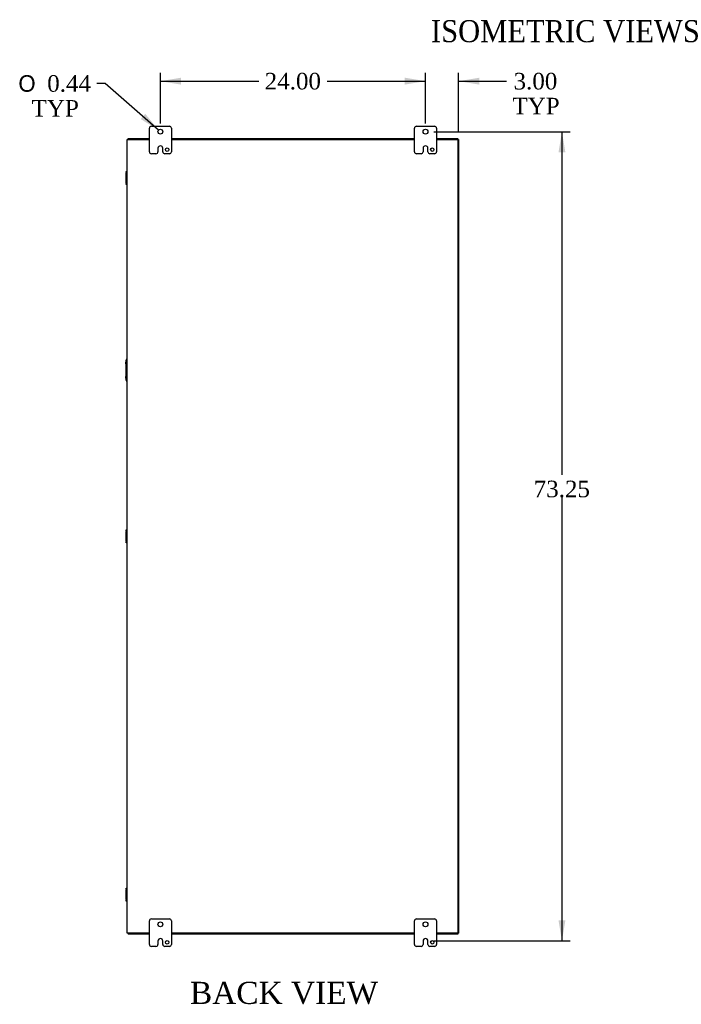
# Model space of a CAD drawing. Header units: inches. Extents: x 6 to 298, y 0 to 198.
# Tile 8 of 10: x 218 to 278, y 53 to 143. Entities that reach past the tile are written whole.
import ezdxf
from ezdxf.enums import TextEntityAlignment as Align

# ---------------------------------------------------------------- set-up
doc = ezdxf.new("R2010")
doc.units = ezdxf.units.IN
doc.header["$MEASUREMENT"] = 0
for name, color, linetype in [('COM40153-2', 7, 'CONTINUOUS'), ('COM42667', 7, 'CONTINUOUS'), ('COM48503', 7, 'CONTINUOUS'), ('COM48529', 7, 'CONTINUOUS'), ('COM71680-2', 7, 'CONTINUOUS'), ('DEFAULT', 7, 'CONTINUOUS'), ('FET07710', 7, 'CONTINUOUS')]:
    doc.layers.add(name, color=color, linetype=linetype)
doc.styles.add('SEACAD_SOLID_EDGE_ANSI1_SY', font='txt')
doc.styles.add('SEACAD_TIMES_NEW_ROMAN', font='times.ttf')

# ---------------------------------------------------------------- blocks, each defined once
blk = doc.blocks.new('GDIMGGROUP7')
at = {"layer": 'DEFAULT', "linetype": 'Continuous'}
for points in [[(232.576, 137.265), (230.701, 136.952), (232.576, 136.64)], [(252.826, 137.265), (252.826, 136.64), (254.701, 136.952)]]:
    blk.add_hatch(color=136, dxfattribs=at).paths.add_polyline_path(points)
at = {"layer": 'DEFAULT', "color": 136, "linetype": 'Continuous'}
for p, q in [((230.701, 133.128), (230.701, 137.702)), ((254.701, 133.128), (254.701, 137.702)), ((230.701, 136.952), (239.617, 136.952)), ((245.785, 136.952), (254.701, 136.952))]:
    blk.add_line(p, q, dxfattribs=at)
at = {"layer": 'DEFAULT', "color": 136, "linetype": 'Continuous', "style": 'SEACAD_TIMES_NEW_ROMAN'}
blk.add_text('24.00', height=1.5, dxfattribs=at).set_placement((240.142, 137.702), align=Align.TOP_LEFT)
blk = doc.blocks.new('GDIMGGROUP8')
at = {"layer": 'DEFAULT', "linetype": 'Continuous'}
for points in [[(252.826, 137.265), (252.826, 136.64), (254.701, 136.952)], [(259.576, 137.265), (257.701, 136.952), (259.576, 136.64)]]:
    blk.add_hatch(color=136, dxfattribs=at).paths.add_polyline_path(points)
at = {"layer": 'DEFAULT', "color": 136, "linetype": 'Continuous'}
for p, q in [((254.701, 133.128), (254.701, 137.702)), ((257.701, 132.431), (257.701, 137.702)), ((250.951, 136.952), (254.701, 136.952)), ((257.701, 136.952), (261.291, 136.952)), ((261.291, 136.952), (262.041, 136.952))]:
    blk.add_line(p, q, dxfattribs=at)
at = {"layer": 'DEFAULT', "color": 136, "linetype": 'Continuous', "style": 'SEACAD_TIMES_NEW_ROMAN'}
for s, p in [('3.00', (262.672, 137.702)), ('TYP', (262.566, 135.452))]:
    blk.add_text(s, height=1.5, dxfattribs=at).set_placement(p, align=Align.TOP_LEFT)
blk = doc.blocks.new('GDIMGGROUP22')
at = {"layer": 'DEFAULT', "linetype": 'Continuous'}
for points in [[(267.365, 130.503), (267.052, 132.378), (266.74, 130.503)], [(267.365, 61.003), (266.74, 61.003), (267.052, 59.128)]]:
    blk.add_hatch(color=136, dxfattribs=at).paths.add_polyline_path(points)
at = {"layer": 'DEFAULT', "color": 136, "linetype": 'Continuous'}
for p, q in [((255.451, 132.378), (267.802, 132.378)), ((267.052, 132.378), (267.052, 101.316)), ((267.052, 99.291), (267.052, 59.128)), ((255.452, 59.128), (267.802, 59.128))]:
    blk.add_line(p, q, dxfattribs=at)
at = {"layer": 'DEFAULT', "color": 136, "linetype": 'Continuous', "style": 'SEACAD_TIMES_NEW_ROMAN'}
blk.add_text('73.25', height=1.5, dxfattribs=at).set_placement((264.493, 100.791), align=Align.TOP_LEFT)
blk = doc.blocks.new('GDIMGGROUP23')
at = {"layer": 'DEFAULT', "linetype": 'Continuous'}
blk.add_hatch(color=136, dxfattribs=at).paths.add_polyline_path([(228.92, 133.522), (230.537, 132.522), (229.332, 133.992)])
at = {"layer": 'DEFAULT', "color": 136, "linetype": 'Continuous'}
for p, q in [((225.712, 136.745), (224.962, 136.745)), ((230.537, 132.522), (225.712, 136.745))]:
    blk.add_line(p, q, dxfattribs=at)
for s, style, p in [('O', 'SEACAD_SOLID_EDGE_ANSI1_SY', (217.846, 137.495)), ('0.44', 'SEACAD_TIMES_NEW_ROMAN', (220.456, 137.495)), ('TYP', 'SEACAD_TIMES_NEW_ROMAN', (219.044, 135.245))]:
    blk.add_text(s, height=1.5, dxfattribs=dict(at, style=style)).set_placement(p, align=Align.TOP_LEFT)

msp = doc.modelspace()

# ---------------------------------------------------------------- linework, layer by layer
at = {"layer": 'COM40153-2', "color": 7}
for p, q in [((227.576, 111.378), (227.605, 111.713)), ((227.576, 111.378), (227.576, 110.207)), ((227.605, 109.873), (227.576, 110.207))]:
    msp.add_line(p, q, dxfattribs=at)
for centre, start, end in [((227.73, 111.702), 103.30062, 175), ((227.73, 109.884), 185, 256.69938)]:
    msp.add_arc(centre, 0.125, start, end, dxfattribs=at)
at = {"layer": 'COM42667', "color": 7}
for p, q in [((227.605, 128.687), (227.605, 128.782)), ((227.605, 128.782), (227.701, 128.782)), ((227.605, 128.687), (227.605, 128.639)), ((227.701, 128.687), (227.605, 128.687)), ((227.605, 127.747), (227.605, 128.639)), ((227.605, 127.747), (227.605, 127.699)), ((227.605, 127.604), (227.605, 127.699)), ((227.605, 127.699), (227.701, 127.699)), ((227.701, 127.604), (227.605, 127.604)), ((227.605, 96.247), (227.605, 96.342)), ((227.605, 96.342), (227.701, 96.342)), ((227.605, 96.247), (227.605, 96.199)), ((227.701, 96.247), (227.605, 96.247)), ((227.605, 95.307), (227.605, 96.199)), ((227.605, 95.307), (227.605, 95.259)), ((227.605, 95.164), (227.605, 95.259)), ((227.605, 95.259), (227.701, 95.259)), ((227.701, 95.164), (227.605, 95.164)), ((227.605, 63.807), (227.605, 63.902)), ((227.605, 63.902), (227.701, 63.902)), ((227.605, 63.807), (227.605, 63.759)), ((227.701, 63.807), (227.605, 63.807)), ((227.605, 62.867), (227.605, 63.759)), ((227.605, 62.867), (227.605, 62.819)), ((227.605, 62.724), (227.605, 62.819)), ((227.605, 62.819), (227.701, 62.819)), ((227.701, 62.724), (227.605, 62.724))]:
    msp.add_line(p, q, dxfattribs=at)
at = {"layer": 'COM48503', "color": 7}
for p, q in [((227.701, 59.825), (227.701, 131.681)), ((227.701, 131.681), (227.809, 131.681)), ((227.809, 131.681), (229.701, 131.681)), ((231.701, 131.681), (253.701, 131.681)), ((255.701, 131.681), (257.629, 131.681)), ((257.629, 131.681), (257.629, 59.825)), ((227.809, 59.825), (227.701, 59.825)), ((229.701, 59.825), (227.809, 59.825)), ((253.701, 59.825), (231.701, 59.825)), ((257.629, 59.825), (255.701, 59.825))]:
    msp.add_line(p, q, dxfattribs=at)
at = {"layer": 'COM48529', "color": 7}
for p, q in [((227.773, 131.681), (227.773, 131.753)), ((227.773, 131.753), (229.701, 131.753)), ((231.701, 131.753), (253.701, 131.753)), ((255.701, 131.753), (257.629, 131.753)), ((257.629, 131.681), (257.629, 131.753)), ((227.773, 59.825), (227.773, 59.753)), ((229.701, 59.753), (227.773, 59.753)), ((253.701, 59.753), (231.701, 59.753)), ((257.629, 59.753), (255.701, 59.753)), ((257.629, 59.825), (257.629, 59.753))]:
    msp.add_line(p, q, dxfattribs=at)
at = {"layer": 'COM71680-2', "color": 7}
for p, q in [((257.701, 131.681), (257.629, 131.681)), ((257.701, 131.681), (257.701, 59.825)), ((257.701, 59.825), (257.629, 59.825))]:
    msp.add_line(p, q, dxfattribs=at)
at = {"layer": 'FET07710', "color": 7}
for p, q in [((229.889, 132.878), (231.514, 132.878)), ((253.889, 132.878), (255.514, 132.878)), ((229.701, 130.565), (229.701, 132.69)), ((231.701, 132.69), (231.701, 130.565)), ((253.701, 130.565), (253.701, 132.69)), ((255.701, 132.69), (255.701, 130.565)), ((230.702, 131.096), (230.701, 131.096)), ((254.702, 131.096), (254.701, 131.096)), ((230.296, 130.378), (229.889, 130.378)), ((230.483, 130.878), (230.483, 130.565)), ((230.92, 130.565), (230.92, 130.878)), ((231.514, 130.378), (231.107, 130.378)), ((254.296, 130.378), (253.889, 130.378)), ((254.483, 130.878), (254.483, 130.565)), ((254.92, 130.565), (254.92, 130.878)), ((255.514, 130.378), (255.107, 130.378)), ((229.701, 58.815), (229.701, 60.94)), ((229.889, 61.128), (231.514, 61.128)), ((231.701, 60.94), (231.701, 58.815)), ((253.701, 58.815), (253.701, 60.94)), ((253.889, 61.128), (255.514, 61.128)), ((255.701, 60.94), (255.701, 58.815)), ((230.483, 59.128), (230.483, 58.815)), ((230.702, 59.346), (230.701, 59.346)), ((230.92, 58.815), (230.92, 59.128)), ((254.483, 59.128), (254.483, 58.815)), ((254.702, 59.346), (254.701, 59.346)), ((254.92, 58.815), (254.92, 59.128)), ((230.296, 58.628), (229.889, 58.628)), ((231.514, 58.628), (231.107, 58.628)), ((254.296, 58.628), (253.889, 58.628)), ((255.514, 58.628), (255.107, 58.628))]:
    msp.add_line(p, q, dxfattribs=at)
for centre, radius in [((230.701, 132.378), 0.219), ((254.701, 132.378), 0.219), ((231.311, 130.753), 0.156), ((255.311, 130.753), 0.156), ((230.701, 60.628), 0.219), ((254.701, 60.628), 0.219), ((231.311, 59.003), 0.156), ((255.311, 59.003), 0.156)]:
    msp.add_circle(centre, radius, dxfattribs=at)
for centre, radius, start, end in [((229.889, 132.69), 0.188, 90, 180), ((231.514, 132.69), 0.188, 0, 90), ((253.889, 132.69), 0.188, 90, 180), ((255.514, 132.69), 0.187, 0, 90), ((230.701, 130.878), 0.218, 90, 180), ((230.702, 130.878), 0.218, 0, 90), ((254.701, 130.878), 0.218, 90, 180), ((254.702, 130.878), 0.218, 0, 90), ((229.889, 130.565), 0.188, 180, 270), ((230.296, 130.565), 0.188, 270, 0), ((231.107, 130.565), 0.188, 180, 270), ((231.514, 130.565), 0.188, 270, 0), ((253.889, 130.565), 0.187, 180, 270), ((254.296, 130.565), 0.188, 270, 0), ((255.107, 130.565), 0.188, 180, 270), ((255.514, 130.565), 0.188, 270, 0), ((229.889, 60.94), 0.188, 90, 180), ((231.514, 60.94), 0.187, 0, 90), ((253.889, 60.94), 0.188, 90, 180), ((255.514, 60.94), 0.187, 0, 90), ((230.701, 59.128), 0.218, 90, 180), ((230.702, 59.128), 0.218, 0, 90), ((254.701, 59.128), 0.218, 90, 180), ((254.702, 59.128), 0.218, 0, 90), ((229.889, 58.815), 0.187, 180, 270), ((230.296, 58.815), 0.188, 270, 0), ((231.107, 58.815), 0.188, 180, 270), ((231.514, 58.815), 0.188, 270, 0), ((253.889, 58.815), 0.187, 180, 270), ((254.296, 58.815), 0.188, 270, 0), ((255.107, 58.815), 0.188, 180, 270), ((255.514, 58.815), 0.188, 270, 0)]:
    msp.add_arc(centre, radius, start, end, dxfattribs=at)

# ---------------------------------------------------------------- block references
at = {"layer": 'DEFAULT', "color": 7}
for name in ['GDIMGGROUP23', 'GDIMGGROUP7', 'GDIMGGROUP8', 'GDIMGGROUP22']:
    msp.add_blockref(name, (0, 0), dxfattribs=at)

# ---------------------------------------------------------------- texts
at = {"layer": 'DEFAULT', "color": 7, "style": 'SEACAD_TIMES_NEW_ROMAN'}
for s, p in [('ISOMETRIC VIEWS', (255.186, 142.481)), ('BACK VIEW', (233.377, 55.428))]:
    msp.add_text(s, height=2, dxfattribs=at).set_placement(p, align=Align.TOP_LEFT)

doc.saveas('drawing.dxf')
